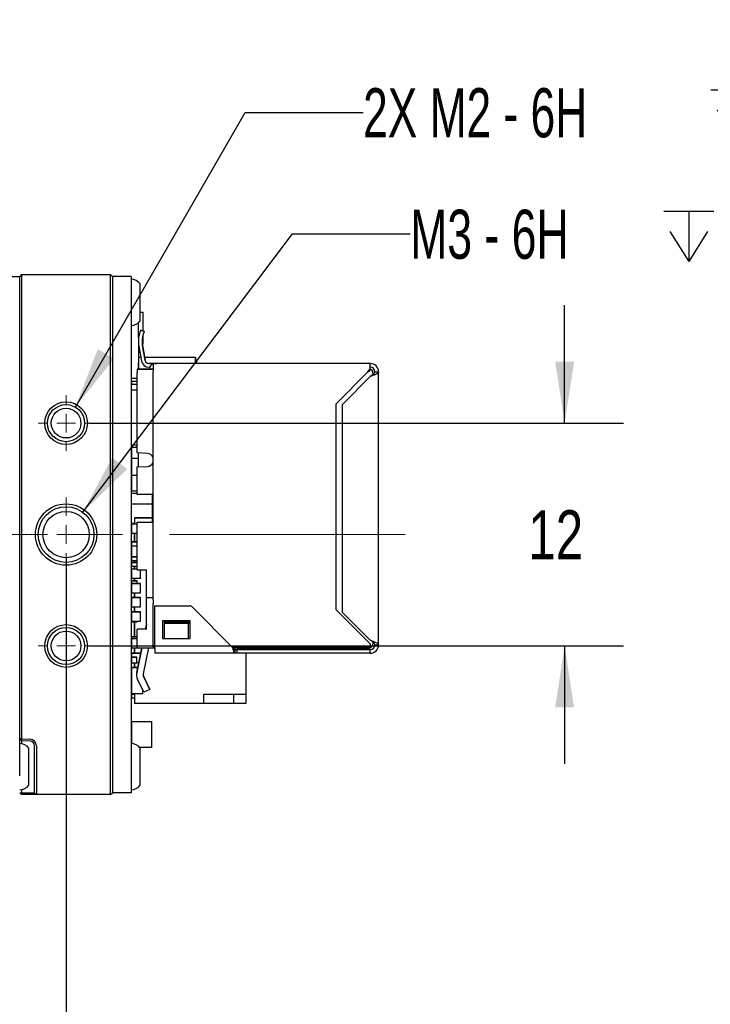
# Paper-space layout 'RJ45 body' of a CAD drawing. Header units: millimetres. Extents: x 5 to 274, y 4 to 211.
# Tile 4 of 21: x 128 to 165, y 36 to 89. Entities that reach past the tile are written whole.
import ezdxf

# ---------------------------------------------------------------- set-up
doc = ezdxf.new("R2010")
doc.units = ezdxf.units.MM
doc.linetypes.add('CENTERX2', pattern=[20.32, 12.7, -2.54, 2.54, -2.54])
doc.layers.add('DIMENSIONS', color=8, linetype='Continuous')
doc.styles.add('SLDTEXTSTYLE0', font='TXT', dxfattribs={"width": 0.75})
doc.styles.add('SLDTEXTSTYLE3', font='TXT', dxfattribs={"width": 0.675})
doc.styles.add('SLDTEXTSTYLE5', font='TXT', dxfattribs={"width": 0.678571})
doc.dimstyles.new('SLDDIMSTYLE11', dxfattribs={"dimtxt": 2.645833, "dimasz": 3.302, "dimexe": 0, "dimexo": 0.0625, "dimgap": 0.661458, "dimtad": 0, "dimtih": 1, "dimtoh": 1, "dimdec": 0, "dimrnd": 1e-09, "dimzin": 12, "dimdsep": 46, "dimtxsty": 'SLDTEXTSTYLE0', "dimsah": 1, "dimcen": 0.09, "dimadec": 0, "dimazin": 3, "dimtol": 1, "dimtp": 0.5, "dimtm": 0.5, "dimtfac": 1, "dimtdec": 1, "dimtmove": 0, "dimatfit": 0, "dimfxl": 0, "dimfrac": 2, "dimtolj": 1, "dimarcsym": 0})
doc.dimstyles.new('SLDDIMSTYLE8', dxfattribs={"dimtxt": 2.645833, "dimasz": 3.302, "dimexe": 0, "dimexo": 0.0625, "dimgap": 0.661458, "dimtad": 0, "dimtih": 1, "dimtoh": 1, "dimdec": 0, "dimrnd": 1e-09, "dimzin": 12, "dimdsep": 46, "dimtxsty": 'SLDTEXTSTYLE0', "dimsah": 1, "dimcen": 0.09, "dimadec": 0, "dimazin": 3, "dimtfac": 1, "dimtdec": 0, "dimtmove": 0, "dimatfit": 0, "dimfxl": 0, "dimfrac": 2, "dimtolj": 1, "dimtzin": 12, "dimarcsym": 0})
doc.dimstyles.new('SLDDIMSTYLE9', dxfattribs={"dimtxt": 2.645833, "dimasz": 3.302, "dimexe": 0, "dimexo": 0.0625, "dimgap": 0.661458, "dimtad": 0, "dimtih": 1, "dimtoh": 1, "dimdec": 6, "dimrnd": 1e-09, "dimzin": 12, "dimdsep": 46, "dimtxsty": 'SLDTEXTSTYLE0', "dimsah": 1, "dimcen": 0, "dimadec": 0, "dimazin": 3, "dimtfac": 1, "dimtofl": 0, "dimtmove": 0, "dimatfit": 3, "dimfxl": 0, "dimfrac": 2, "dimtolj": 1, "dimtzin": 12, "dimarcsym": 0})

# ---------------------------------------------------------------- blocks, each defined once
blk = doc.blocks.new('SW_SYMBOL_HOLE_DEPTH')
at = {"layer": 'DIMENSIONS', "color": 0}
for p, q in [((0, 875), (800, 875)), ((400, 875), (400, 75)), ((100, 555), (400, 75)), ((700, 555), (400, 75))]:
    blk.add_line(p, q, dxfattribs=at)
blk = doc.blocks.new('_D_21')
at = {"layer": 'DIMENSIONS'}
for p, q in [((117.549, 105.606), (110.921, 94.125)), ((110.921, 94.125), (117.271, 94.125))]:
    blk.add_line(p, q, dxfattribs=at)
blk.add_solid([(117.549, 105.606), (115.458, 103), (116.338, 102.492)], dxfattribs=at)
at = {"layer": 'DIMENSIONS', "xscale": 0.003379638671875, "yscale": 0.003379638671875, "zscale": 0.003379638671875}
blk.add_blockref('SW_SYMBOL_HOLE_DEPTH', (136.007, 92.39), dxfattribs=at)
at = {"layer": 'DIMENSIONS', "attachment_point": 1}
for s, insert, char_height, style in [('4X M2 - 6H', (117.271, 95.434), 2.6458, 'SLDTEXTSTYLE3'), ('3', (140.783, 95.434), 2.646, 'SLDTEXTSTYLE0'), ('MIN', (143.713, 95.434), 2.6458, 'SLDTEXTSTYLE0')]:
    blk.add_mtext(s, dxfattribs=dict(at, insert=insert, char_height=char_height, style=style))
blk = doc.blocks.new('_D_29')
at = {"layer": 'DIMENSIONS'}
for p, q in [((156.917, 67.365), (156.917, 73.715)), ((131.319, 67.365), (160.092, 67.365)), ((131.319, 55.365), (160.092, 55.365)), ((156.917, 55.365), (156.917, 49.015))]:
    blk.add_line(p, q, dxfattribs=at)
for points in [[(156.917, 67.365), (157.425, 70.667), (156.409, 70.667)], [(156.917, 55.365), (156.409, 52.063), (157.425, 52.063)]]:
    blk.add_solid(points, dxfattribs=at)
at = {"layer": 'DIMENSIONS', "insert": (154.962, 62.674), "char_height": 2.6458, "attachment_point": 1, "style": 'SLDTEXTSTYLE0'}
blk.add_mtext('12', dxfattribs=at)
blk = doc.blocks.new('_D_31')
at = {"layer": 'DIMENSIONS'}
for p, q in [((130.049, 60.095), (130.049, 30.19)), ((118.049, 44.595), (118.049, 30.19)), ((118.049, 33.365), (111.699, 33.365)), ((130.049, 33.365), (136.399, 33.365))]:
    blk.add_line(p, q, dxfattribs=at)
for points in [[(118.049, 33.365), (114.747, 33.873), (114.747, 32.857)], [(130.049, 33.365), (133.351, 32.857), (133.351, 33.873)]]:
    blk.add_solid(points, dxfattribs=at)
at = {"layer": 'DIMENSIONS', "char_height": 2.6458, "attachment_point": 1, "style": 'SLDTEXTSTYLE0'}
for s, insert in [('12', (118.684, 34.674)), ('±0.5', (122.594, 34.674))]:
    blk.add_mtext(s, dxfattribs=dict(at, insert=insert))
blk = doc.blocks.new('_D_32')
at = {"layer": 'DIMENSIONS'}
for p, q in [((130.549, 68.231), (139.706, 84.091)), ((139.706, 84.091), (146.056, 84.091))]:
    blk.add_line(p, q, dxfattribs=at)
blk.add_solid([(130.549, 68.231), (132.64, 70.837), (131.76, 71.345)], dxfattribs=at)
at = {"layer": 'DIMENSIONS', "xscale": 0.003379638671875, "yscale": 0.003379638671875, "zscale": 0.003379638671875}
blk.add_blockref('SW_SYMBOL_HOLE_DEPTH', (164.792, 82.356), dxfattribs=at)
at = {"layer": 'DIMENSIONS', "attachment_point": 1}
for s, insert, char_height, style in [('2X M2 - 6H', (146.056, 85.4), 2.6458, 'SLDTEXTSTYLE3'), ('3', (169.568, 85.4), 2.646, 'SLDTEXTSTYLE0'), ('MIN', (172.498, 85.4), 2.6458, 'SLDTEXTSTYLE0')]:
    blk.add_mtext(s, dxfattribs=dict(at, insert=insert, char_height=char_height, style=style))
blk = doc.blocks.new('_D_33')
at = {"layer": 'DIMENSIONS'}
for p, q in [((130.952, 62.563), (142.244, 77.549)), ((142.244, 77.549), (148.594, 77.549))]:
    blk.add_line(p, q, dxfattribs=at)
blk.add_solid([(130.952, 62.563), (133.345, 64.895), (132.533, 65.506)], dxfattribs=at)
at = {"layer": 'DIMENSIONS', "xscale": 0.003379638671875, "yscale": 0.003379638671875, "zscale": 0.003379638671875}
blk.add_blockref('SW_SYMBOL_HOLE_DEPTH', (162.254, 75.814), dxfattribs=at)
at = {"layer": 'DIMENSIONS', "attachment_point": 1}
for s, insert, char_height, style in [('M3 - 6H', (148.594, 78.858), 2.6458, 'SLDTEXTSTYLE5'), ('3', (167.03, 78.858), 2.646, 'SLDTEXTSTYLE0'), ('MIN', (169.96, 78.858), 2.6458, 'SLDTEXTSTYLE0')]:
    blk.add_mtext(s, dxfattribs=dict(at, insert=insert, char_height=char_height, style=style))
blk = doc.blocks.new('SW_CENTERMARKSYMBOL_19')
at = {"color": 0, "linetype": 'Continuous', "lineweight": 18}
for p, q in [((0, 1), (0, 1.5)), ((-1, 0), (-1.5, 0)), ((0, 0), (-0.5, 0)), ((0, 0), (0, 0.5)), ((0, 0), (0, -0.5)), ((0, 0), (0.5, 0)), ((1, 0), (1.5, 0)), ((0, -1), (0, -1.5))]:
    blk.add_line(p, q, dxfattribs=at)
blk = doc.blocks.new('SW_CENTERMARKSYMBOL_20')
at = {"color": 0, "linetype": 'Continuous', "lineweight": 18}
for p, q in [((0, 1), (0, 2)), ((-1, 0), (-2, 0)), ((0, 0), (-0.5, 0)), ((0, 0), (0, 0.5)), ((0, 0), (0, -0.5)), ((0, 0), (0.5, 0)), ((1, 0), (2, 0)), ((0, -1), (0, -2))]:
    blk.add_line(p, q, dxfattribs=at)
blk = doc.blocks.new('SW_CENTERMARKSYMBOL_21')
at = {"color": 0, "linetype": 'Continuous', "lineweight": 18}
for p, q in [((0, 1), (0, 1.5)), ((-1, 0), (-1.5, 0)), ((0, 0), (-0.5, 0)), ((0, 0), (0, 0.5)), ((0, 0), (0, -0.5)), ((0, 0), (0.5, 0)), ((1, 0), (1.5, 0)), ((0, -1), (0, -1.5))]:
    blk.add_line(p, q, dxfattribs=at)

psp = doc.layouts.new('RJ45 body')

# ---------------------------------------------------------------- linework, layer by layer
at = {"color": 7, "linetype": 'Continuous', "lineweight": 25}
for p, q in [((127.6491738, 75.3654231), (127.5491738, 75.2654231)), ((127.6491738, 75.3654231), (127.6491738, 74.3654231)), ((127.6491738, 75.3654231), (132.4491738, 75.3654231)), ((132.4491738, 74.3654231), (132.4491738, 75.3654231)), ((132.5491738, 75.2654231), (132.4491738, 75.3654231)), ((126.5491738, 75.2654231), (127.5491738, 75.2654231)), ((127.5491738, 74.3654231), (127.5491738, 75.2654231)), ((132.5491738, 75.2654231), (132.5491738, 74.3654231)), ((133.5491738, 75.2654231), (132.5491738, 75.2654231)), ((133.5491738, 75.2654231), (133.5491738, 74.3654231)), ((134.0491738, 72.8654231), (134.0491738, 74.8654231)), ((127.5491738, 50.3691047), (127.5491738, 74.3654231)), ((127.5491738, 48.3654231), (127.5491738, 74.3654231)), ((127.6491738, 74.3654231), (127.6491738, 50.361992)), ((132.4491738, 48.3654231), (132.4491738, 74.3654231)), ((132.5491738, 74.3654231), (132.5491738, 48.3654231)), ((133.5491738, 74.3654231), (133.5491738, 48.3654231)), ((134.0491738, 73.3343457), (134.1791779, 73.3343457)), ((134.1791779, 73.3343457), (134.1791779, 72.3359241)), ((133.9485011, 71.949008), (133.9485011, 72.7709967)), ((134.0322901, 72.2565018), (134.0749985, 72.3738423)), ((134.0749985, 72.3738417), (134.0322901, 72.2565012)), ((134.0749985, 72.3738417), (134.0749985, 72.3738423)), ((134.262937, 72.3054383), (134.0749985, 72.3738423)), ((134.0749985, 72.3738417), (134.262937, 72.3054377)), ((134.262937, 72.3054377), (134.2202286, 72.1880972)), ((134.262937, 72.3054383), (134.262937, 72.3054377)), ((133.9485011, 71.949008), (133.9485012, 70.274008)), ((133.9552157, 71.6343466), (133.9485011, 71.6343466)), ((134.1791779, 71.6343466), (134.1564499, 71.6343466)), ((134.1791779, 72.0500382), (134.1791779, 71.6343466)), ((133.9691289, 71.5345656), (134.1154833, 70.7045488)), ((134.3124448, 70.7392791), (134.1660905, 71.5692958)), ((134.1660905, 71.5692952), (134.3124448, 70.7392785)), ((133.9485011, 70.9193197), (134.0776134, 70.9193197)), ((133.9591789, 70.6053049), (133.9485012, 70.6053049)), ((133.9591789, 70.2740088), (133.9591789, 70.6053049)), ((134.2806988, 70.9193197), (137.0291789, 70.9193198)), ((134.7385012, 70.5740087), (134.5094064, 70.5740087)), ((134.5094064, 70.5740081), (134.7385012, 70.5740081)), ((134.9385012, 70.5740079), (134.7385012, 70.5740079)), ((134.7385012, 70.5740078), (134.7385012, 70.1240077)), ((146.4385012, 70.5740096), (134.8385012, 70.5740091)), ((134.9385012, 70.574009), (134.8385012, 70.574009)), ((134.8385012, 70.5740088), (134.9385012, 70.5740088)), ((134.9385012, 70.574008), (134.8385012, 70.574008)), ((134.8385012, 70.5740079), (134.9385012, 70.5740079)), ((137.0291789, 70.9193198), (137.0291789, 70.5740092)), ((137.029179, 70.5740092), (137.0291789, 70.9193198)), ((137.0291789, 70.5740092), (137.0291789, 70.7584317)), ((137.0291789, 70.7584317), (137.0791789, 70.7584317)), ((137.0791789, 70.7584317), (137.0791789, 70.5740092)), ((137.079179, 70.5740092), (137.0791789, 70.7584317)), ((146.4385012, 70.2904825), (146.4385012, 70.5740083)), ((133.8885012, 70.274008), (133.9485012, 70.274008)), ((134.5385012, 70.274008), (133.8885012, 70.274008)), ((133.8885012, 70.2740078), (134.7385012, 70.2740079)), ((134.7385012, 70.2740078), (133.8885012, 70.2740077)), ((133.8885012, 70.2740077), (133.8885012, 70.0740077)), ((133.8885014, 65.7567963), (133.8885012, 70.0740077)), ((133.9485012, 70.274009), (134.5385012, 70.2740091)), ((133.9485012, 70.2740089), (134.5385012, 70.274009)), ((133.9485012, 70.2740088), (134.5385012, 70.2740088)), ((134.5094064, 70.3740081), (134.5556582, 70.3740081)), ((134.7385017, 58.0317032), (134.7385012, 70.1240077)), ((146.3185012, 70.1240082), (144.5885012, 68.3940082)), ((146.3185012, 70.1240082), (146.4385012, 70.2904825)), ((146.3185012, 70.1240082), (146.4385012, 70.2164939)), ((146.3185012, 70.1240082), (146.3185012, 70.1240082)), ((146.4385012, 70.2164939), (146.4385012, 70.2904825)), ((146.5885012, 70.0740083), (146.5885012, 69.978625)), ((146.6885012, 70.1240083), (146.8885012, 70.1240083)), ((146.8627652, 70.2740087), (146.8627652, 70.2740092)), ((146.8885018, 55.4240083), (146.8885012, 70.1240083)), ((133.8885012, 69.774008), (133.5491738, 69.774008)), ((133.5791789, 69.1535561), (133.5791789, 69.4675709)), ((133.5791789, 69.4675709), (133.8885012, 69.4675709)), ((133.579179, 69.609447), (133.579179, 69.774008)), ((133.8885012, 69.6094471), (133.579179, 69.609447)), ((133.579179, 69.609447), (133.579179, 69.4675709)), ((146.4385012, 69.8740083), (144.9385013, 68.3740082)), ((144.9385013, 68.3740082), (146.4385012, 69.8740082)), ((146.4385012, 69.8740082), (146.4385012, 69.8740083)), ((133.5791789, 69.1535561), (133.8885012, 69.1535561)), ((133.579179, 66.188613), (133.5791789, 69.1535561)), ((144.5885012, 68.3940082), (144.5885017, 57.3340082)), ((144.9385017, 57.1740082), (144.9385013, 68.3740082)), ((144.9385013, 68.3740082), (144.9385013, 68.3740082)), ((133.579179, 66.188613), (133.8885013, 66.188613)), ((133.579179, 66.188613), (133.579179, 66.0578461)), ((133.8885014, 66.0578461), (133.579179, 66.0578461)), ((133.5791792, 66.0578461), (133.5791792, 65.4728068)), ((134.4333294, 65.7336935), (133.8885014, 65.7567963)), ((133.9591791, 65.0142175), (133.9591791, 65.7538005)), ((133.5791792, 65.4728068), (133.9591792, 65.4728069)), ((133.5791792, 65.4728068), (133.5791793, 64.5570342)), ((133.8885014, 65.0112192), (134.4333294, 65.034322)), ((133.8885014, 65.0112192), (134.4333294, 65.034322)), ((133.8885015, 63.5240077), (133.8885014, 65.0112192)), ((133.8885014, 65.0112192), (133.8885014, 65.0112192)), ((133.5791792, 64.5570342), (133.8885014, 64.5570342)), ((133.5791792, 64.5570342), (133.5791792, 63.7214104)), ((146.8885014, 64.6740095), (146.8885014, 64.6740096)), ((146.8885014, 64.6740083), (146.8885014, 64.6740084)), ((133.5791792, 63.5906435), (133.5791792, 63.7214104)), ((133.5791792, 63.7214104), (133.8885015, 63.7214104)), ((133.5791792, 63.5906435), (133.8885015, 63.5906435)), ((133.5791793, 63.0252002), (133.5791792, 63.5906435)), ((134.7385015, 63.5240077), (133.8885015, 63.5240077)), ((134.6885015, 63.5240078), (134.6885015, 62.0240078)), ((133.5791793, 63.0252002), (134.6885015, 63.0252003)), ((133.7291767, 62.2653182), (133.7291766, 62.2653182)), ((133.7291766, 62.2653182), (134.3291766, 62.2653182)), ((133.7291766, 62.2653182), (133.7291766, 61.9253087)), ((133.7291767, 62.2653182), (133.7291767, 61.9253087)), ((134.6885015, 62.2653182), (133.7291767, 62.2653182)), ((134.3291766, 62.2653182), (134.3291766, 62.2653183)), ((134.3291766, 62.2653183), (134.6885015, 62.2653183)), ((146.8885015, 62.0740095), (146.8885015, 62.0740096)), ((146.8885015, 62.0740083), (146.8885015, 62.0740084)), ((133.5691785, 61.9153086), (133.5691785, 61.4353086)), ((133.5791785, 61.9153086), (133.5691785, 61.9153086)), ((133.5791765, 61.9653183), (133.5791766, 61.9653182)), ((133.7291766, 61.9653183), (133.5791765, 61.9653183)), ((133.5791765, 61.9653183), (133.5791765, 61.9253087)), ((133.5791766, 61.9653182), (133.7291766, 61.9653182)), ((133.5791766, 61.9653182), (133.5791766, 61.9253087)), ((133.5791785, 61.9253086), (133.5791785, 61.9153086)), ((133.8885015, 61.9253086), (133.5791785, 61.9253086)), ((133.8885015, 61.9253086), (133.5791785, 61.9253086)), ((133.8885015, 62.0240077), (133.8885015, 62.0240078)), ((133.8885015, 62.0240078), (134.7385015, 62.0240078)), ((133.8885016, 59.4740077), (133.8885015, 62.0240077)), ((133.8885015, 62.0240077), (134.7385015, 62.0240077)), ((134.6885015, 62.0240078), (134.7385015, 62.0240078)), ((133.5791785, 61.4353086), (133.5691785, 61.4353086)), ((133.5791785, 61.4353086), (133.5791785, 61.4253086)), ((133.8885016, 61.4253086), (133.5791785, 61.4253086)), ((133.7291765, 60.9655041), (133.7291765, 61.4253087)), ((133.7291767, 61.4253087), (133.7291767, 60.9655041)), ((133.5691785, 60.9555041), (133.5691785, 60.7655041)), ((133.5691785, 60.7655041), (133.5791785, 60.7655041)), ((133.8885016, 60.9655041), (133.5791785, 60.9655041)), ((133.5791785, 60.9655041), (133.5791785, 60.9555041)), ((133.5791785, 60.9655041), (133.8885016, 60.9655041)), ((133.5791785, 60.7655041), (133.8885016, 60.7655041)), ((133.5791785, 60.7655041), (133.5791785, 60.1655041)), ((133.5691785, 60.1655041), (133.5691785, 59.9755041)), ((133.5791785, 60.1655041), (133.5691785, 60.1655041)), ((133.5691785, 60.1655041), (133.5691785, 60.1655041)), ((133.5691785, 60.1655041), (133.5791785, 60.1655041)), ((133.8885016, 60.1655041), (133.5791785, 60.1655041)), ((133.5791785, 60.1655041), (133.5791785, 60.1655041)), ((133.5791785, 60.1655041), (133.8885016, 60.1655041)), ((133.5791785, 59.9655041), (133.5791785, 59.9755041)), ((133.5791785, 59.9655041), (133.8885016, 59.9655041)), ((133.7291765, 59.8653182), (133.7291765, 59.9655041)), ((133.7291767, 59.9655041), (133.7291767, 59.8653182)), ((133.5691785, 59.4884497), (133.5691785, 59.0084497)), ((133.5791785, 59.4884497), (133.5691785, 59.4884497)), ((133.5791767, 59.8653182), (133.5791768, 59.8653181)), ((133.7291767, 59.8653182), (133.5791767, 59.8653182)), ((133.5791767, 59.8653182), (133.5791767, 59.6653182)), ((133.5791767, 59.6653182), (133.5791768, 59.6653181)), ((133.5791768, 59.8653181), (133.8791768, 59.8653181)), ((133.5791768, 59.6653181), (133.5791768, 59.8653181)), ((133.5791768, 59.6653181), (133.8791768, 59.6653181)), ((133.5791785, 59.4984497), (133.5791785, 59.4884497)), ((133.8885016, 59.4984497), (133.5791785, 59.4984497)), ((133.8885016, 59.4984497), (133.5791785, 59.4984497)), ((133.7291765, 59.4984498), (133.7291765, 59.6653181)), ((133.7291767, 59.8653182), (133.7291767, 59.8653182)), ((133.8791767, 59.8653182), (133.7291767, 59.8653182)), ((133.7291767, 59.6653182), (133.7291767, 59.4984498)), ((133.8791768, 59.8653181), (133.8791767, 59.8653182)), ((133.8791768, 59.6653181), (133.8791768, 59.8653181)), ((133.8885016, 59.4740077), (134.3885016, 59.4740077)), ((134.0691785, 59.0084497), (134.0691785, 59.4740088)), ((134.3885017, 57.9590077), (134.3885016, 59.4740077)), ((133.5791785, 59.0084497), (133.5691785, 59.0084497)), ((133.5791767, 58.8653182), (133.5791768, 58.8653181)), ((133.7291767, 58.8653182), (133.5791767, 58.8653182)), ((133.5791767, 58.8653182), (133.5791767, 58.7290578)), ((133.5791768, 58.7290578), (133.5791768, 58.8653181)), ((133.5791768, 58.8653181), (133.8791768, 58.8653181)), ((133.5791785, 59.0084497), (133.5791785, 58.9984497)), ((134.0591785, 58.9984497), (133.5791785, 58.9984497)), ((133.7291765, 58.8653182), (133.7291765, 58.9984498)), ((133.7291767, 58.9984498), (133.7291767, 58.8653182)), ((133.7291767, 58.8653182), (133.7291767, 58.8653182)), ((133.8791767, 58.8653182), (133.7291767, 58.8653182)), ((133.8791768, 58.8653181), (133.8791767, 58.8653182)), ((133.8791768, 58.7290578), (133.8791768, 58.8653181)), ((134.0591785, 59.0084497), (134.0691785, 59.0084497)), ((134.0591785, 59.0084497), (134.0591785, 58.9984497)), ((146.8885016, 59.3740084), (146.8885016, 59.3740095)), ((133.5691785, 58.7190577), (133.5691785, 58.2390577)), ((133.5791785, 58.7190577), (133.5691785, 58.7190577)), ((133.5791785, 58.7290577), (134.0591785, 58.7290577)), ((133.5791785, 58.7190577), (133.5791785, 58.7290577)), ((134.0591785, 58.7290577), (133.5791785, 58.7290577)), ((134.0591785, 58.7190577), (134.0591785, 58.7290577)), ((134.0591785, 58.7190577), (134.0691785, 58.7190577)), ((134.0691785, 58.2390577), (134.0691785, 58.7190577)), ((133.5791785, 58.2390577), (133.5691785, 58.2390577)), ((133.5691785, 57.9570585), (133.5691785, 57.4770585)), ((133.5791785, 57.9570585), (133.5691785, 57.9570585)), ((133.5791785, 58.2390577), (133.5791785, 58.2290577)), ((133.5791785, 58.2290577), (134.0591785, 58.2290577)), ((134.0591785, 57.9670586), (133.5791785, 57.9670586)), ((133.5791785, 57.9670585), (134.0591785, 57.9670585)), ((133.5791785, 57.9570585), (133.5791785, 57.9670585)), ((133.7291765, 57.9670587), (133.7291765, 58.2290578)), ((133.7291767, 58.2290578), (133.7291767, 57.9670587)), ((134.0591785, 58.2390577), (134.0691785, 58.2390577)), ((134.0591785, 58.2290577), (134.0591785, 58.2390577)), ((134.0591785, 57.9570585), (134.0591785, 57.9670585)), ((134.0591785, 57.9570585), (134.0691785, 57.9570585)), ((134.0691785, 57.4770585), (134.0691785, 57.9570585)), ((134.3885018, 56.2740078), (134.3885017, 57.9590078)), ((134.7385017, 57.9590077), (134.3885017, 57.9590077)), ((134.7385017, 57.8478555), (134.7385017, 58.0317032)), ((134.7385017, 57.8478555), (134.7385017, 57.6269367)), ((133.5791785, 57.4770585), (133.5691785, 57.4770585)), ((133.5791785, 57.4770585), (133.5791785, 57.4670585)), ((133.5791785, 57.4670585), (134.0591785, 57.4670585)), ((133.7291765, 57.1999784), (133.7291765, 57.4670587)), ((133.7291767, 57.4670587), (133.7291767, 57.1999784)), ((134.0591785, 57.4770585), (134.0691785, 57.4770585)), ((134.0591785, 57.4670585), (134.0591785, 57.4770585)), ((134.7385017, 57.6198656), (134.7385017, 57.6269367)), ((134.7385018, 55.3240077), (134.7385017, 57.6198656)), ((134.8385017, 57.5240077), (136.705659, 57.5240078)), ((134.8385017, 57.5240077), (136.705659, 57.5240078)), ((134.8385018, 55.2740077), (134.8385017, 57.5240077)), ((134.8385017, 57.5240077), (134.8385017, 57.5240077)), ((136.8470804, 57.4654292), (139.0385018, 55.2740079)), ((136.8470804, 57.4654292), (139.0385018, 55.2740079)), ((144.5885017, 57.3340082), (146.4385018, 55.4840082)), ((144.5885017, 57.3340082), (146.4385018, 55.4840083)), ((144.5885017, 57.3340082), (144.5885017, 57.3340082)), ((133.5691785, 57.1899782), (133.5691785, 56.7099782)), ((133.5791785, 57.1899782), (133.5691785, 57.1899782)), ((133.5791785, 57.1999782), (134.0591785, 57.1999782)), ((133.5791785, 57.1899782), (133.5791785, 57.1999782)), ((134.0591785, 57.1999782), (133.5791785, 57.1999782)), ((134.0591785, 57.1899782), (134.0591785, 57.1999782)), ((134.0591785, 57.1899782), (134.0691785, 57.1899782)), ((134.0691785, 56.7099782), (134.0691785, 57.1899782)), ((146.4385018, 55.6740082), (144.9385017, 57.1740082)), ((133.5791785, 56.7099782), (133.5691785, 56.7099782)), ((133.5791767, 56.6999784), (133.5791767, 56.6653182)), ((133.5791767, 56.6653182), (133.5791768, 56.6653181)), ((133.5791768, 56.6653181), (133.5791768, 56.6999784)), ((133.5791768, 56.6653181), (133.8791768, 56.6653181)), ((133.5791785, 56.7099782), (133.5791785, 56.6999782)), ((133.5791785, 56.6999782), (134.0591785, 56.6999782)), ((133.7291765, 55.8653182), (133.7291765, 56.6653181)), ((133.7291767, 56.6653182), (133.7291767, 55.8653182)), ((133.8791768, 56.6653181), (133.8791768, 56.6999784)), ((133.8885018, 56.274008), (133.8885018, 56.2740077)), ((134.3885018, 56.274008), (133.8885018, 56.274008)), ((134.3885018, 56.2740078), (133.8885018, 56.2740077)), ((133.8885018, 55.2740077), (133.8885018, 56.2740077)), ((134.0591785, 56.7099782), (134.0691785, 56.7099782)), ((134.0591785, 56.6999782), (134.0591785, 56.7099782)), ((134.337792, 56.274008), (134.3885018, 56.520677)), ((134.3885018, 56.520677), (134.337792, 56.274008)), ((134.3885018, 56.274008), (134.3885018, 56.2740078)), ((136.7385018, 56.7240078), (135.2385018, 56.7240077)), ((135.2385018, 56.7240077), (135.2385018, 55.7740077)), ((135.3385018, 56.6740078), (135.3385018, 56.5799591)), ((135.3385018, 56.6740078), (136.6385018, 56.6740078)), ((135.3385018, 56.5799591), (135.3385018, 55.7740078)), ((136.6385018, 56.5799591), (135.3385018, 56.5799591)), ((136.6385018, 56.6740078), (136.6385018, 56.5799591)), ((136.6385018, 55.7740078), (136.6385018, 56.5799591)), ((136.7385018, 55.7740078), (136.7385018, 56.7240078)), ((133.5691785, 55.7394091), (133.5691785, 55.2594091)), ((133.5791785, 55.7394091), (133.5691785, 55.7394091)), ((133.5791767, 55.8653182), (133.5791768, 55.8653181)), ((133.7291767, 55.8653182), (133.5791767, 55.8653182)), ((133.5791767, 55.8653182), (133.5791767, 55.7494092)), ((133.5791768, 55.8653181), (133.8791768, 55.8653181)), ((133.5791768, 55.7494092), (133.5791768, 55.8653181)), ((133.5791785, 55.7494091), (133.5791785, 55.7394091)), ((133.8885018, 55.7494091), (133.5791785, 55.7494091)), ((133.8885018, 55.7494091), (133.5791785, 55.7494091)), ((133.7291767, 55.8653182), (133.7291767, 55.8653182)), ((133.8791767, 55.8653182), (133.7291767, 55.8653182)), ((133.8791768, 55.8653181), (133.8791767, 55.8653182)), ((133.8791768, 55.7494092), (133.8791768, 55.8653181)), ((135.2385018, 55.7740077), (136.7385018, 55.7740078)), ((135.2385018, 55.7740078), (136.7385018, 55.7740078)), ((135.2385018, 55.7740077), (135.2385018, 55.7740078)), ((136.7385018, 55.7740078), (136.7385018, 55.7740078)), ((133.5791785, 55.2594091), (133.5691785, 55.2594091)), ((133.5791785, 55.2594091), (133.5791785, 55.2494091)), ((134.0591785, 55.2494091), (133.5791785, 55.2494091)), ((133.7291765, 54.9800191), (133.7291765, 55.2494092)), ((133.7291767, 55.2494092), (133.7291767, 54.9800191)), ((134.1322138, 55.2740088), (133.8562903, 53.931827)), ((133.8562903, 53.931827), (134.1322136, 55.2740077)), ((133.8885018, 55.2740077), (134.8385018, 55.2740078)), ((134.0591785, 55.2594091), (134.0691785, 55.2594091)), ((134.0591785, 55.2594091), (134.0591785, 55.2494091)), ((134.0691785, 55.2594091), (134.0691785, 55.2740088)), ((134.4895075, 55.274008), (134.1990964, 53.8613535)), ((134.7385018, 55.3240077), (134.8385018, 55.3240078)), ((134.8385018, 55.2740077), (134.8385018, 54.9740078)), ((138.9885018, 55.3240079), (139.2000303, 55.3240079)), ((139.0385018, 55.274008), (139.6735018, 55.274008)), ((139.0385018, 55.2740079), (139.0385018, 55.2740079)), ((139.1385018, 55.1740093), (139.284618, 55.1740093)), ((139.1385018, 55.174008), (139.2635018, 55.174008)), ((139.1385018, 55.1740079), (139.1385018, 54.9740079)), ((139.2102244, 55.3240079), (139.3501685, 55.3240079)), ((146.4385018, 55.1740082), (139.2635018, 55.1740079)), ((139.2635018, 55.1740079), (139.2635018, 55.174008)), ((139.2635018, 54.9740079), (139.2635018, 55.1740079)), ((139.5287157, 55.3240079), (139.3501685, 55.3240079)), ((139.3659936, 55.1740093), (139.4659936, 55.1740093)), ((139.4659936, 55.1740093), (146.4385018, 55.1740096)), ((139.4659936, 55.1740093), (139.4659936, 55.1740093)), ((139.5287157, 55.3240079), (139.7937629, 55.3240079)), ((139.6235005, 55.3240093), (139.6735018, 55.274008)), ((139.6735018, 55.274008), (146.3885018, 55.2740083)), ((139.7291767, 55.274008), (139.7291767, 55.1740093)), ((146.4385018, 55.3240082), (139.7937629, 55.3240079)), ((146.2872112, 55.1740094), (146.4385018, 55.1740094)), ((146.2872112, 55.1740085), (146.2872112, 55.1740094)), ((146.2872112, 55.1740085), (146.4385018, 55.1740085)), ((146.4385018, 55.4840083), (146.4385018, 55.4840082)), ((146.4385018, 55.4840082), (146.4385018, 55.3240082)), ((146.4385018, 55.1740083), (146.4385018, 55.1740082)), ((146.4385018, 54.9740082), (146.4385018, 55.1740082)), ((146.5885018, 55.5693915), (146.5885018, 55.4740083)), ((146.6885018, 55.4240083), (146.8885018, 55.4240083)), ((133.5691785, 54.970019), (133.5691785, 54.7454539)), ((133.5791785, 54.970019), (133.5691785, 54.970019)), ((133.5691788, 54.7454539), (133.5691788, 54.4654539)), ((133.5791788, 54.7454539), (133.5691788, 54.7454539)), ((133.5791785, 54.980019), (134.0591785, 54.980019)), ((133.5791785, 54.970019), (133.5791785, 54.980019)), ((134.0591785, 54.980019), (133.5791785, 54.980019)), ((133.5791788, 54.7554539), (133.8591788, 54.7554539)), ((133.5791788, 54.7454539), (133.5791788, 54.7554539)), ((133.8591788, 54.7554539), (133.5791788, 54.7554539)), ((133.8591788, 54.7454539), (133.8591788, 54.7554539)), ((133.8591788, 54.7454539), (133.8691788, 54.7454539)), ((133.8691788, 54.4654539), (133.8691788, 54.7454539)), ((134.0591785, 54.970019), (134.0591785, 54.980019)), ((134.0591785, 54.970019), (134.0691785, 54.970019)), ((134.0691785, 54.9673854), (134.0691785, 54.970019)), ((136.0885018, 54.9740089), (134.8385018, 54.9740089)), ((139.1385018, 54.9740079), (134.8385018, 54.9740078)), ((136.3385018, 54.9740089), (136.0885018, 54.9740089)), ((139.2635018, 54.974008), (139.1385018, 54.974008)), ((146.4385018, 54.9740082), (139.2635018, 54.9740079)), ((139.7291767, 54.9740079), (139.7291767, 52.7653182)), ((133.5691785, 54.2029386), (133.5691785, 53.7229386)), ((133.5791785, 54.2029386), (133.5691785, 54.2029386)), ((133.5791788, 54.4654539), (133.5691788, 54.4654539)), ((133.9140806, 54.2129387), (133.5791785, 54.2129387)), ((133.5791785, 54.2129386), (133.9140806, 54.2129386)), ((133.5791785, 54.2029386), (133.5791785, 54.2129386)), ((133.5791788, 54.4654539), (133.5791788, 54.4554539)), ((133.5791788, 54.4554539), (133.8591788, 54.4554539)), ((133.5791791, 54.1831082), (133.5791791, 52.7831059)), ((133.9079481, 54.1831082), (133.5791791, 54.1831082)), ((133.7291765, 54.2129388), (133.7291765, 54.4554539)), ((133.7291767, 54.4554539), (133.7291767, 54.2129388)), ((133.8591788, 54.4654539), (133.8691788, 54.4654539)), ((133.8591788, 54.4554539), (133.8591788, 54.4654539)), ((133.8691788, 54.480019), (133.9689865, 54.480019)), ((133.5791785, 53.7229386), (133.5691785, 53.7229386)), ((133.8451183, 53.8220023), (133.8451183, 53.8220022)), ((134.2459257, 52.8743105), (133.9003157, 53.5829158)), ((134.2148711, 53.7363348), (134.5604811, 53.0277295)), ((134.5604811, 53.0277295), (134.2148711, 53.7363348)), ((134.5604811, 53.0277295), (134.2459257, 52.8743105)), ((134.5604811, 53.0277295), (134.5604811, 53.0277295)), ((133.5791765, 52.7653183), (133.5791766, 52.7653182)), ((133.7291765, 52.7653183), (133.5791765, 52.7653183)), ((133.5791765, 52.5653183), (133.5791765, 52.7653183)), ((133.5791765, 52.5653183), (133.5791766, 52.5653182)), ((133.5791766, 52.7653182), (133.7291766, 52.7653182)), ((133.5791766, 52.7653182), (133.5791766, 52.5653182)), ((133.5791766, 52.5653182), (133.7291766, 52.5653182)), ((134.1791779, 52.7831059), (133.5791791, 52.7831059)), ((133.7291765, 52.7653183), (133.7291765, 52.7831059)), ((133.7291765, 52.7653183), (133.7291766, 52.7653182)), ((133.7291766, 52.7653182), (133.7291766, 52.2653182)), ((133.7291767, 52.7831059), (133.7291767, 52.2653182)), ((134.1791779, 52.7831059), (134.1791779, 53.0111644)), ((137.4791767, 52.7653182), (139.7291767, 52.7653182)), ((137.4791767, 52.2653182), (137.4791767, 52.7653182)), ((139.0791767, 52.7653182), (139.0791767, 52.2653182)), ((139.7291766, 52.7653182), (139.7291766, 52.2653182)), ((133.7291766, 52.2653182), (133.7291767, 52.2653182)), ((137.4791767, 52.2653182), (133.7291767, 52.2653182)), ((139.0791767, 52.2653182), (137.4791767, 52.2653182)), ((139.7291766, 52.2653182), (139.0791766, 52.2653182)), ((133.5791791, 51.2985473), (133.5791791, 50.112356)), ((133.5791791, 51.2985473), (134.6791795, 51.2985473)), ((134.6791795, 49.8985399), (134.6791795, 51.2985473)), ((127.6491738, 50.361992), (127.5491738, 50.3691047)), ((127.5491738, 50.3691047), (127.6491129, 50.2619331)), ((127.6491738, 50.361992), (127.6491129, 50.2619331)), ((128.1078987, 50.245912), (127.6491129, 50.2619331)), ((127.6491129, 50.2619331), (127.6491129, 50.1004026)), ((127.6491738, 50.361992), (128.1113886, 50.3458511)), ((128.0491738, 47.8654231), (128.0491738, 49.8654231)), ((128.3491738, 48.3654231), (128.3491738, 49.9960643)), ((128.4491738, 49.9960643), (128.4491738, 48.3654231)), ((134.6791795, 49.8985399), (134.0179745, 49.8985399)), ((134.6791795, 49.8973192), (134.0191937, 49.8973192)), ((134.0491738, 47.8654231), (134.0491738, 49.8654231)), ((134.6791795, 49.8973192), (134.6791795, 49.8985399)), ((128.3491738, 47.4654231), (128.3491738, 48.3654231)), ((128.4491738, 48.3654231), (128.4491738, 47.3654231)), ((132.4491738, 47.3654231), (132.4491738, 48.3654231)), ((132.5491738, 48.3654231), (132.5491738, 47.4654231)), ((133.5491738, 48.3654231), (133.5491738, 47.4654231)), ((127.5491738, 47.4654231), (127.6491129, 47.4654231)), ((127.5491738, 47.4654231), (127.6491738, 47.3654231)), ((127.6491129, 47.6304436), (127.6491129, 47.4654231)), ((127.6491129, 47.4654231), (128.1078987, 47.4654231)), ((127.6491738, 47.3654231), (127.6491129, 47.4654231)), ((128.1113886, 47.3654231), (127.6491738, 47.3654231)), ((128.1078987, 47.4654231), (128.3491738, 47.4654231)), ((128.4491738, 47.3654231), (128.1113886, 47.3654231)), ((128.3491738, 47.4654231), (128.4491738, 47.3654231)), ((132.4491738, 47.3654231), (128.4491738, 47.3654231)), ((132.4491738, 47.3654231), (132.5491738, 47.4654231)), ((133.5491738, 47.4654231), (132.5491738, 47.4654231))]:
    psp.add_line(p, q, dxfattribs=at)
at = {"color": 7, "linetype": 'CENTERX2', "lineweight": 18}
psp.add_line((148.3310226, 61.3654231), (108.6991738, 61.3654231), dxfattribs=at)
at = {"color": 7, "linetype": 'Continuous', "lineweight": 25}
for centre, radius in [((130.0491738, 67.3654231), 1.15), ((130.0491738, 67.3654231), 1), ((130.0491738, 67.3654231), 0.8), ((130.0491738, 61.3654231), 1.65), ((130.0491738, 61.3654231), 1.5), ((130.0491738, 61.3654231), 1.25), ((130.0491738, 55.3654231), 1.15), ((130.0491738, 55.3654231), 1), ((130.0491738, 55.3654231), 0.8)]:
    psp.add_circle(centre, radius, dxfattribs=at)
for centre, radius, start, end in [((133.4879263, 74.3679281), 0.75, 41.55407748, 85.31582017), ((133.4879263, 73.3629181), 0.75, 274.68417983, 318.44592252), ((135.3478598, 71.7776737), 1.4, 160.0000025, 178.26564936), ((135.3478598, 71.7776731), 1.4, 160.0000025, 178.26564936), ((135.3478598, 71.7776731), 1.2, 160.0000025, 190.0000025), ((135.3478598, 71.7776731), 1.4, 181.73435565, 190.0000025), ((135.3478598, 71.7776737), 1.2, 179.99997224, 190.0000025), ((134.5094064, 70.7740081), 0.4, 190.0000025, 270.0000025), ((134.5094064, 70.7740087), 0.2, 190.00000251, 270.0000025), ((134.5094064, 70.7740081), 0.2, 190.00000251, 270.0000025), ((134.8385012, 70.274008), 0.3, 109.47122314, 180.0000025), ((134.8385012, 70.2740079), 0.3, 109.47122314, 180.0000025), ((146.4385012, 70.1240096), 0.45, 0.0000025, 90.0000025), ((146.4385012, 70.1240083), 0.45, 0.0000025, 90.0000025), ((146.4385012, 70.1240083), 0.25, 0.0000025, 90.0000025), ((146.3885012, 70.0740087), 0.2, 0.0000025, 75.52249032), ((146.3885012, 70.0740083), 0.2, 0.0000025, 75.52249032), ((146.4385012, 70.1240091), 0.45, 0.0000025, 19.47122314), ((146.4385012, 70.1240087), 0.45, 0.0000025, 19.47122314), ((134.4185014, 65.3840077), 0.35, 23.89551069, 87.57189733), ((134.4185014, 65.3840077), 0.35, 272.42810768, 336.10449432), ((134.4185014, 65.3840078), 0.35, 272.42810768, 336.10449432), ((133.5791785, 61.9153086), 0.01, 90, 180), ((133.5791785, 61.9153086), 0.01, 90, 180), ((133.5791785, 61.4353086), 0.01, 180, 270), ((133.5791785, 60.9555041), 0.01, 90, 180), ((133.5791785, 60.9555041), 0.01, 90, 180), ((133.5791785, 59.9755041), 0.01, 180, 270), ((133.5791785, 59.4884497), 0.01, 90, 180), ((133.5791785, 59.4884497), 0.01, 90, 180), ((133.5791785, 59.0084497), 0.01, 180, 270), ((134.0591785, 59.0084497), 0.01, 270, 0), ((133.5791785, 58.7190577), 0.01, 90, 180), ((133.5791785, 58.7190577), 0.01, 90, 180), ((134.0591785, 58.7190577), 0.01, 0, 90), ((134.0591785, 58.7190577), 0.01, 0, 90), ((133.5791785, 58.2390577), 0.01, 180, 270), ((133.5791785, 57.9570586), 0.01, 90, 180), ((133.5791785, 57.9570585), 0.01, 90, 180), ((134.0591785, 58.2390577), 0.01, 270, 0), ((134.0591785, 57.9570586), 0.01, 0, 90), ((134.0591785, 57.9570585), 0.01, 0, 90), ((133.5791785, 57.4770585), 0.01, 180, 270), ((134.0591785, 57.4770585), 0.01, 270, 0), ((136.705659, 57.3240078), 0.2, 45.0000025, 90.0000025), ((136.705659, 57.3240078), 0.2, 45.0000025, 90.0000025), ((133.5791785, 57.1899782), 0.01, 90, 180), ((133.5791785, 57.1899782), 0.01, 90, 180), ((134.0591785, 57.1899782), 0.01, 0, 90), ((134.0591785, 57.1899782), 0.01, 0, 90), ((133.5791785, 56.7099782), 0.01, 180, 270), ((134.0591785, 56.7099782), 0.01, 270, 0), ((133.5791785, 55.7394091), 0.01, 90, 180), ((133.5791785, 55.7394091), 0.01, 90, 180), ((133.5791785, 55.2594091), 0.01, 180, 270), ((134.0591785, 55.2594091), 0.01, 270, 0), ((146.3885018, 55.4740083), 0.2, 270.0000025, 0.0000025), ((146.4385018, 55.4240085), 0.25, 270.0000025, 0.0000025), ((146.4385018, 55.4240083), 0.25, 270.0000025, 0.0000025), ((146.4385018, 55.4240083), 0.45, 270.0000025, 0.0000025), ((133.5791785, 54.970019), 0.01, 90, 180), ((133.5791785, 54.970019), 0.01, 90, 180), ((133.5791788, 54.7454539), 0.01, 90, 180), ((133.5791788, 54.7454539), 0.01, 90, 180), ((133.8591788, 54.7454539), 0.01, 0, 90), ((133.8591788, 54.7454539), 0.01, 0, 90), ((134.0591785, 54.970019), 0.01, 0, 90), ((134.0591785, 54.970019), 0.01, 0, 90), ((133.5791785, 54.2029387), 0.01, 90, 180), ((133.5791785, 54.2029386), 0.01, 90, 180), ((133.5791788, 54.4654539), 0.01, 180, 270), ((133.8591788, 54.4654539), 0.01, 270, 0), ((133.5791785, 53.7229386), 0.01, 180, 270), ((134.3905149, 53.822002), 0.5453966, 168.38307801, 206.0000025), ((134.3905149, 53.822002), 0.5453966, 168.38307801, 179.99997231), ((134.3905149, 53.822002), 0.1954216, 168.38307801, 206.0000025), ((134.3905149, 53.822002), 0.1954216, 179.99997231, 206.0000025), ((127.4879263, 49.3679281), 0.75, 41.55407748, 85.31582017), ((128.0991738, 49.9960643), 0.25, 0, 88), ((128.0991738, 49.9960643), 0.35, 0, 88), ((133.4879263, 49.3679281), 0.75, 41.55407748, 85.31582017), ((127.4879263, 48.3629181), 0.75, 274.68417983, 318.44592252), ((133.4879263, 48.3629181), 0.75, 274.68417983, 318.44592252)]:
    psp.add_arc(centre, radius, start, end, dxfattribs=at)
for points, knots in [([(146.8885012, 70.1240083), (146.8828967, 70.1050162), (146.8716867, 70.0670287), (146.7846342, 70.0100748), (146.657916, 69.9530952), (146.5335798, 69.9076611), (146.45932, 69.881377), (146.4385012, 69.8740082)], [0, 0, 0, 0, 0.2277799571, 0.4556010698, 0.6834144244, 0.9112447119, 1, 1, 1, 1]), ([(146.6885012, 70.1240083), (146.6853071, 70.1048353), (146.6785784, 70.0644445), (146.6238373, 70.0027601), (146.5400794, 69.938613), (146.472586, 69.8956865), (146.4385012, 69.8740083)], [0, 0, 0, 0, 0.2302690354, 0.4850961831, 0.7399690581, 1, 1, 1, 1]), ([(146.6885018, 55.4240083), (146.6853078, 55.4431813), (146.6785791, 55.4835721), (146.6238379, 55.5452565), (146.54008, 55.6094035), (146.4725866, 55.65233), (146.4385018, 55.6740083)], [0, 0, 0, 0, 0.2302690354, 0.4850961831, 0.7399690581, 1, 1, 1, 1]), ([(146.4385018, 55.6740082), (146.4921753, 55.6550162), (146.599532, 55.6170287), (146.7403214, 55.5600747), (146.8422252, 55.5030953), (146.8844664, 55.4576612), (146.8876182, 55.4313771), (146.8885018, 55.4240083)], [0, 0, 0, 0, 0.2277799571, 0.4556010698, 0.6834144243, 0.9112447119, 1, 1, 1, 1]), ([(139.1385018, 54.9740079), (139.1310565, 54.9775916), (139.1162881, 54.9847001), (139.0942196, 55.0395549), (139.0722509, 55.1191058), (139.0536599, 55.2026369), (139.0424332, 55.2554971), (139.0385018, 55.2740079)], [0, 0, 0, 0, 0.2231726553, 0.4426838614, 0.6621900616, 0.8817047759, 1, 1, 1, 1]), ([(139.0385018, 55.2740079), (139.0476539, 55.2596189), (139.0653128, 55.231855), (139.091447, 55.198278), (139.115647, 55.1775829), (139.1313168, 55.1751318), (139.1385018, 55.1740079)], [0, 0, 0, 0, 0.2742814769, 0.5292287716, 0.7841402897, 1, 1, 1, 1]), ([(139.2102244, 55.3240079), (139.2087255, 55.3240079), (139.205557, 55.3240079), (139.2019376, 55.3240079), (139.2000303, 55.3240079)], [0, 0, 0, 0, 0.4730416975, 1, 1, 1, 1]), ([(139.284618, 55.1740093), (139.2874197, 55.1740093), (139.2941475, 55.1740093), (139.3221807, 55.1740093), (139.3577817, 55.1740093), (139.3659936, 55.1740093)], [0, 0, 0, 0, 0.3544215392, 0.8510879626, 1, 1, 1, 1])]:
    psp.add_open_spline(points, degree=3, knots=knots, dxfattribs=at)

# ---------------------------------------------------------------- block references
at = {"color": 7, "linetype": 'Continuous', "lineweight": 0}
for name, p in [('SW_CENTERMARKSYMBOL_21', (130.0491738, 67.3654231)), ('SW_CENTERMARKSYMBOL_20', (130.0491738, 61.3654231)), ('SW_CENTERMARKSYMBOL_19', (130.0491738, 55.3654231))]:
    psp.add_blockref(name, p, dxfattribs=at)

# ---------------------------------------------------------------- dimensions: what is measured, and where the dimension line sits
at = {"layer": 'DIMENSIONS'}
for p1, p2, text, picture, middle in [((118.5491738, 107.3378972), (117.5491738, 105.6058464), '4X M2 - 6H {\\fGDT;x} 3\\P', '_D_21', (133.8100583, 94.1249233)), ((129.5491738, 66.4993977), (130.5491738, 68.2314485), '2X M2 - 6H {\\fGDT;x} 3\\P', '_D_32', (162.5950905, 84.0910031)), ((129.1464929, 60.1674385), (130.9518548, 62.5634077), 'M3 - 6H {\\fGDT;x} 3\\P', '_D_33', (162.5950905, 77.5493175))]:
    dim = psp.add_diameter_dim_2p(p1=p1, p2=p2, text=text, dimstyle='SLDDIMSTYLE9', override={"dimpost": '<>'}, dxfattribs=at)
    dim.commit()
    dim.dimension.update_dxf_attribs({"geometry": picture, "text_midpoint": middle, "dimtype": 163})
for base, p1, p2, angle, dimstyle, picture, middle in [((156.9170578, 55.3654231), (130.0491738, 67.3654231), (130.0491738, 55.3654231), 90, 'SLDDIMSTYLE8', '_D_29', (156.9170578, 61.3654231)), ((130.0491738, 33.3654231), (118.0491738, 45.8654231), (130.0491738, 61.3654231), 0, 'SLDDIMSTYLE11', '_D_31', (124.0491738, 33.3654231))]:
    dim = psp.add_linear_dim(base=base, p1=p1, p2=p2, angle=angle, dimstyle=dimstyle, dxfattribs=at)
    dim.commit()
    dim.dimension.update_dxf_attribs({"geometry": picture, "text_midpoint": middle, "dimtype": 160})

doc.saveas('drawing.dxf')
